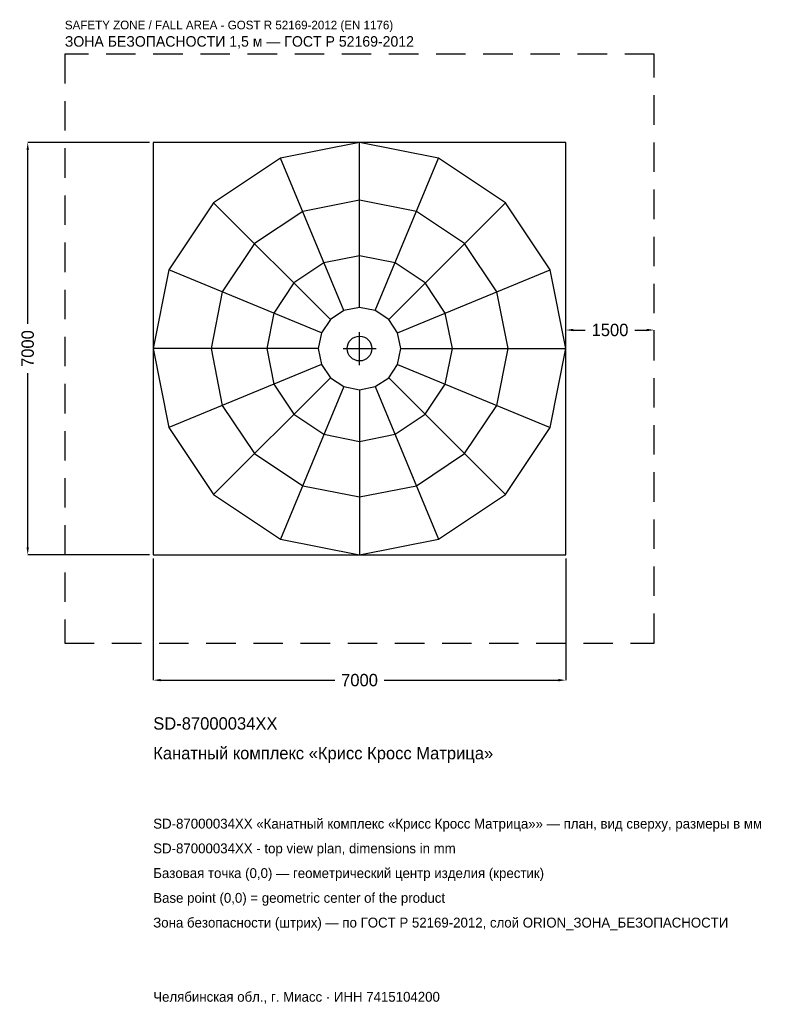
# Model space of a CAD drawing. Header units: metres. Extents: x -5766 to 7208, y -11134 to 5584.
import ezdxf

# ---------------------------------------------------------------- set-up
doc = ezdxf.new("R2010")
doc.units = ezdxf.units.M
doc.linetypes.add('DASHED', pattern=[800, 500, -300])
for name, color, linetype in [('ORION_ДАННЫЕ', 3, 'Continuous'), ('ORION_ЗОНА_БЕЗОПАСНОСТИ', 1, 'Continuous'), ('ORION_КОНТУР', 7, 'Continuous'), ('ORION_РАЗМЕРЫ', 8, 'Continuous')]:
    doc.layers.add(name, color=color, linetype=linetype)
doc.dimstyles.new('ORION', dxfattribs={"dimtxt": 210, "dimasz": 126, "dimexe": 1.25, "dimexo": 63, "dimtad": 1, "dimdec": 0, "dimcen": 2.5, "dimazin": 3, "dimtfac": 1, "dimtmove": 0, "dimatfit": 3, "dimarcsym": 0})

# ---------------------------------------------------------------- blocks, each defined once
blk = doc.blocks.new('_CLOSEDFILLED')
at = {"color": 0, "linetype": 'BYBLOCK'}
blk.add_solid([(-1, 0.16), (0, 0), (-1, -0.16)], dxfattribs=at)
blk = doc.blocks.new('*D1')
for p, q in [((-3500, -3563), (-3500, -5630)), ((3500, -3563), (3500, -5630)), ((-3374, -5630), (-420, -5630)), ((420, -5630), (3374, -5630))]:
    blk.add_line(p, q)
at = {"layer": 'Defpoints'}
for p in [(-3500, -3500), (3500, -3500), (-3500, -5630)]:
    blk.add_point(p, dxfattribs=at)
at = {"layer": 'ORION_РАЗМЕРЫ', "xscale": 126, "yscale": 126, "rotation": 180}
blk.add_blockref('_CLOSEDFILLED', (-3500, -5630), dxfattribs=at)
at = {"layer": 'ORION_РАЗМЕРЫ', "xscale": 126, "yscale": 126}
blk.add_blockref('_CLOSEDFILLED', (3500, -5630), dxfattribs=at)
at = {"layer": 'ORION_РАЗМЕРЫ', "insert": (0, -5630), "char_height": 210, "attachment_point": 5}
blk.add_mtext('7000', dxfattribs=at)
blk = doc.blocks.new('*D2')
for p, q in [((-3563, 3500), (-5630, 3500)), ((-5630, 420), (-5630, 3374)), ((-5630, -3374), (-5630, -420)), ((-3563, -3500), (-5630, -3500))]:
    blk.add_line(p, q)
at = {"layer": 'Defpoints'}
for p in [(-3500, 3500), (-5630, -3500), (-3500, -3500)]:
    blk.add_point(p, dxfattribs=at)
at = {"layer": 'ORION_РАЗМЕРЫ', "xscale": 126, "yscale": 126}
for p, rotation in [((-5630, 3500), 90), ((-5630, -3500), 270)]:
    blk.add_blockref('_CLOSEDFILLED', p, dxfattribs=dict(at, rotation=rotation))
at = {"layer": 'ORION_РАЗМЕРЫ', "insert": (-5630, 0), "char_height": 210, "attachment_point": 5, "rotation": 90}
blk.add_mtext('7000', dxfattribs=at)
blk = doc.blocks.new('*D3')
for p, q in [((3500, 63), (3500, 315)), ((3626, 315), (3830, 315)), ((4670, 315), (4874, 315)), ((5000, 63), (5000, 315))]:
    blk.add_line(p, q)
at = {"layer": 'Defpoints'}
for p in [(3500, 315), (3500, 0), (5000, 0)]:
    blk.add_point(p, dxfattribs=at)
at = {"layer": 'ORION_РАЗМЕРЫ', "xscale": 126, "yscale": 126, "rotation": 180}
blk.add_blockref('_CLOSEDFILLED', (3500, 315), dxfattribs=at)
at = {"layer": 'ORION_РАЗМЕРЫ', "xscale": 126, "yscale": 126}
blk.add_blockref('_CLOSEDFILLED', (5000, 315), dxfattribs=at)
at = {"layer": 'ORION_РАЗМЕРЫ', "insert": (4250, 315), "char_height": 210, "attachment_point": 5}
blk.add_mtext('1500', dxfattribs=at)
blk = doc.blocks.new('ОРИОН SD-87000034XX Канатный комплекс Крисс Кросс Матрица')
at = {"layer": 'ORION_ЗОНА_БЕЗОПАСНОСТИ', "linetype": 'DASHED'}
blk.add_lwpolyline([(-5000, -5000), (5000, -5000), (5000, 5000), (-5000, 5000)], close=True, dxfattribs=at)
at = {"layer": 'ORION_КОНТУР'}
for p, q in [((0, 700), (0, 3500)), ((-267.9, 646.7), (-1339.4, 3233.6)), ((267.9, 646.7), (1339.4, 3233.6)), ((-495, 495), (-2474.9, 2474.9)), ((495, 495), (2474.9, 2474.9)), ((-646.7, 267.9), (-3233.6, 1339.4)), ((646.7, 267.9), (3233.6, 1339.4)), ((-700, 0), (-3500, 0)), ((700, 0), (3500, 0)), ((-646.7, -267.9), (-3233.6, -1339.4)), ((646.7, -267.9), (3233.6, -1339.4)), ((-495, -495), (-2474.9, -2474.9)), ((495, -495), (2474.9, -2474.9)), ((-267.9, -646.7), (-1339.4, -3233.6)), ((267.9, -646.7), (1339.4, -3233.6)), ((0, -700), (0, -3500))]:
    blk.add_line(p, q, dxfattribs=at)
for points in [[(-3500, -3500), (3500, -3500), (3500, 3500), (-3500, 3500)], [(3500, 0), (3233.6, 1339.4), (2474.9, 2474.9), (1339.4, 3233.6), (0, 3500), (-1339.4, 3233.6), (-2474.9, 2474.9), (-3233.6, 1339.4), (-3500, 0), (-3233.6, -1339.4), (-2474.9, -2474.9), (-1339.4, -3233.6), (0, -3500), (1339.4, -3233.6), (2474.9, -2474.9), (3233.6, -1339.4)], [(2520, 0), (2328.2, 964.4), (1781.9, 1781.9), (964.4, 2328.2), (0, 2520), (-964.4, 2328.2), (-1781.9, 1781.9), (-2328.2, 964.4), (-2520, 0), (-2328.2, -964.4), (-1781.9, -1781.9), (-964.4, -2328.2), (0, -2520), (964.4, -2328.2), (1781.9, -1781.9), (2328.2, -964.4)], [(1575, 0), (1455.1, 602.7), (1113.7, 1113.7), (602.7, 1455.1), (0, 1575), (-602.7, 1455.1), (-1113.7, 1113.7), (-1455.1, 602.7), (-1575, 0), (-1455.1, -602.7), (-1113.7, -1113.7), (-602.7, -1455.1), (0, -1575), (602.7, -1455.1), (1113.7, -1113.7), (1455.1, -602.7)], [(700, 0), (646.7, 267.9), (495, 495), (267.9, 646.7), (0, 700), (-267.9, 646.7), (-495, 495), (-646.7, 267.9), (-700, 0), (-646.7, -267.9), (-495, -495), (-267.9, -646.7), (0, -700), (267.9, -646.7), (495, -495), (646.7, -267.9)]]:
    blk.add_lwpolyline(points, close=True, dxfattribs=at)
blk.add_circle((0, 0), 210, dxfattribs=at)
at = {"layer": 'ORION_РАЗМЕРЫ'}
for p, q in [((0, -280), (0, 280)), ((-280, 0), (280, 0))]:
    blk.add_line(p, q, dxfattribs=at)
at = {"layer": 'ORION_ДАННЫЕ'}
for tag, p in [('АРТИКУЛ', (-3500, -6470)), ('НАИМЕНОВАНИЕ', (-3500, -6974))]:
    blk.add_attdef(tag, p, '', height=210, dxfattribs=at)
at = {"layer": 'ORION_ДАННЫЕ', "flags": 1}
for tag, p in [('ПРОИЗВОДИТЕЛЬ', (-3500, -7478)), ('ТЕЛЕФОН', (-3500, -7982)), ('САЙТ', (-3500, -8990)), ('АДРЕС', (-3500, -9494)), ('РЕКВИЗИТЫ', (-3500, -9998)), ('ГАБАРИТЫ', (-3500, -10502)), ('ЗОНА_БЕЗОПАСНОСТИ', (-3500, -11006))]:
    blk.add_attdef(tag, p, '', height=210, dxfattribs=at)
at = {"layer": 'ORION_ЗОНА_БЕЗОПАСНОСТИ', "color": 1}
for s, height, p in [('SAFETY ZONE / FALL AREA - GOST R 52169-2012 (EN 1176)', 147, (-5000, 5420)), ('ЗОНА БЕЗОПАСНОСТИ 1,5 м — ГОСТ Р 52169-2012', 178.5, (-5000, 5126))]:
    blk.add_text(s, height=height, dxfattribs=at).set_placement(p)
at = {"layer": 'ORION_РАЗМЕРЫ'}
dim = blk.add_linear_dim(base=(-5630, -3500), p1=(-3500, -3500), p2=(-3500, 3500), angle=90, dimstyle='ORION', dxfattribs=at)
dim.commit()
dim.dimension.update_dxf_attribs({"geometry": '*D2', "text_midpoint": (-5630, 0)})
for base, p1, p2, picture, middle in [((3500, 315), (3500, 0), (5000, 0), '*D3', (4250, 315)), ((-3500, -5630), (-3500, -3500), (3500, -3500), '*D1', (0, -5630))]:
    dim = blk.add_linear_dim(base=base, p1=p1, p2=p2, dimstyle='ORION', dxfattribs=at)
    dim.commit()
    dim.dimension.update_dxf_attribs({"geometry": picture, "text_midpoint": middle})

msp = doc.modelspace()

# ---------------------------------------------------------------- block references
msp.add_blockref('ОРИОН SD-87000034XX Канатный комплекс Крисс Кросс Матрица', (0, 0)).add_auto_attribs({'АРТИКУЛ': 'SD-87000034XX', 'НАИМЕНОВАНИЕ': 'Канатный комплекс «Крисс Кросс Матрица»'})

# ---------------------------------------------------------------- texts
at = {"layer": 'ORION_ДАННЫЕ', "color": 3}
for s, p in [('SD-87000034XX «Канатный комплекс «Крисс Кросс Матрица»» — план, вид сверху, размеры в мм', (-3500, -8150)), ('SD-87000034XX - top view plan, dimensions in mm', (-3500, -8570)), ('Челябинская обл., г. Миасс · ИНН 7415104200', (-3500, -11090))]:
    msp.add_text(s, height=168, dxfattribs=at).set_placement(p)
at = {"layer": 'ORION_ДАННЫЕ', "color": 7}
for s, p in [('Базовая точка (0,0) — геометрический центр изделия (крестик)', (-3500, -8990)), ('Base point (0,0) = geometric center of the product', (-3500, -9410))]:
    msp.add_text(s, height=168, dxfattribs=at).set_placement(p)
at = {"layer": 'ORION_ДАННЫЕ', "color": 1}
msp.add_text('Зона безопасности (штрих) — по ГОСТ Р 52169-2012, слой ORION_ЗОНА_БЕЗОПАСНОСТИ', height=168, dxfattribs=at).set_placement((-3500, -9830))

doc.saveas('drawing.dxf')
